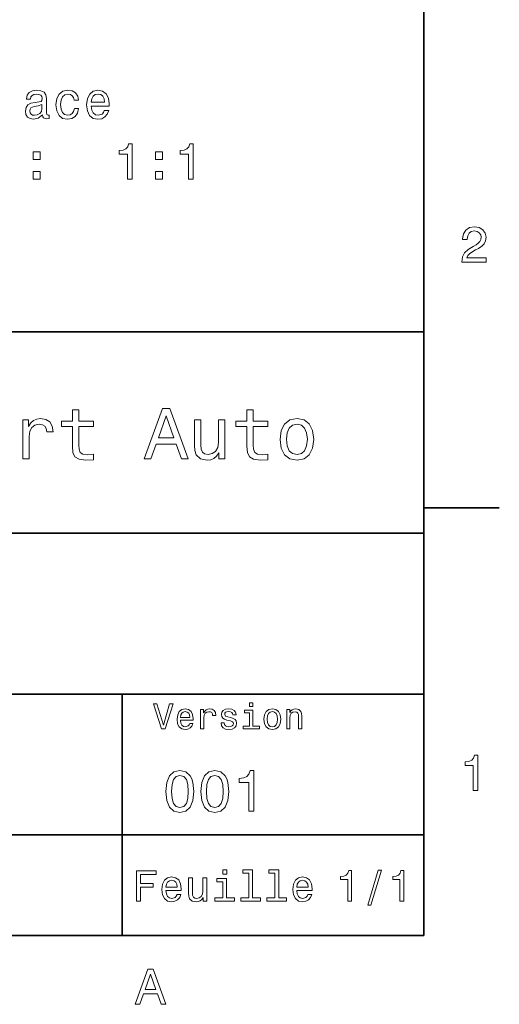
# Model space of a CAD drawing. Extents: x 0 to 296, y 0 to 210.
# Tile 7 of 8: x 247 to 294, y 3 to 101. Entities that reach past the tile are written whole.
import ezdxf

# ---------------------------------------------------------------- set-up
doc = ezdxf.new("R2010")
doc.units = 0

msp = doc.modelspace()

# ---------------------------------------------------------------- linework, layer by layer
at = {"color": 7, "lineweight": 35}
for p, q in [((287, 10), (287, 200)), ((97, 70), (287, 70)), ((287, 70), (287, 10)), ((162, 50), (287, 50)), ((162, 34), (287, 34)), ((257, 10), (257, 34)), ((162, 20), (287, 20)), ((10, 10), (287, 10)), ((97, 10), (287, 10))]:
    msp.add_line(p, q, dxfattribs=at)
at = {"color": 7, "lineweight": 35, "ltscale": 0.1875}
msp.add_line((287, 52.5), (294.5, 52.5), dxfattribs=at)
at = {"color": 7, "lineweight": 13}
for points in [[(249.06424, 91.569275), (249.06424, 91.554146), (249.089462, 91.382675), (249.165115, 91.261635), (249.482834, 91.165817), (249.72995, 91.206161), (249.72995, 91.549103), (249.624039, 91.533974), (249.482834, 91.599533), (249.457611, 91.801262), (249.457611, 93.203278), (249.397095, 93.561348), (249.220581, 93.813507), (248.912949, 93.964806), (248.479233, 94.020279), (248.055603, 93.959763), (247.74292, 93.788292), (247.546234, 93.521004), (247.480667, 93.167976), (247.480667, 93.137718), (247.879089, 93.137718), (247.914383, 93.349533), (248.025345, 93.500832), (248.206894, 93.591606), (248.464096, 93.626907), (248.711212, 93.601692), (248.887726, 93.526047), (248.993637, 93.39492), (249.028946, 93.213364), (249.008774, 93.001549), (248.92807, 92.895645), (248.726349, 92.845207), (248.348114, 92.804863), (247.914383, 92.714088), (247.60675, 92.552704), (247.425201, 92.300545), (247.36972, 91.927345), (247.420151, 91.59449), (247.576492, 91.347374), (247.828659, 91.191032), (248.176636, 91.135559), (248.64566, 91.241463)], [(252.216263, 93.026764), (252.655029, 93.026764), (252.56424, 93.430222), (252.347382, 93.747948), (252.009491, 93.944633), (251.570724, 94.020279), (251.086578, 93.919418), (250.718414, 93.636993), (250.486435, 93.178062), (250.405746, 92.56279), (250.481384, 91.95256), (250.708344, 91.498665), (251.066406, 91.216248), (251.555603, 91.12043), (251.989319, 91.196075), (252.327209, 91.40789), (252.559204, 91.740746), (252.660065, 92.184547), (252.236435, 92.184547), (252.160782, 91.90213), (252.019577, 91.690308), (251.817841, 91.559189), (251.570724, 91.518845), (251.263092, 91.584404), (251.041183, 91.786133), (250.905029, 92.113945), (250.859634, 92.577919), (250.905029, 93.031807), (251.046234, 93.359619), (251.273178, 93.561348), (251.570724, 93.63195), (251.832977, 93.586563), (252.029663, 93.470573), (252.160782, 93.278931)], [(253.915833, 92.44175), (255.69104, 92.44175), (255.696091, 92.648521), (255.615387, 93.228493), (255.393494, 93.662216), (255.040466, 93.924461), (254.571442, 94.020279), (254.112518, 93.919418), (253.759491, 93.636993), (253.532547, 93.178062), (253.451843, 92.572876), (253.527496, 91.95256), (253.75444, 91.498665), (254.102432, 91.216248), (254.55632, 91.12043), (254.949692, 91.185989), (255.272461, 91.35746), (255.509491, 91.629791), (255.64566, 91.992905), (255.206894, 91.992905), (255.116119, 91.791176), (254.984985, 91.639877), (254.611786, 91.518845), (254.324326, 91.574318), (254.107468, 91.750832), (253.966263, 92.038292), (253.915833, 92.42662)], [(253.915833, 92.814949), (253.971298, 93.162933), (254.107468, 93.420135), (254.31424, 93.576477), (254.586578, 93.63195), (254.853867, 93.576477), (255.060638, 93.420135), (255.186722, 93.162933), (255.232117, 92.814949)], [(249.013809, 92.164375), (248.953293, 91.90213), (248.791916, 91.700394), (248.549835, 91.569275), (248.252289, 91.523888), (248.060638, 91.549103), (247.924469, 91.629791), (247.838745, 91.771004), (247.813522, 91.96769), (247.833694, 92.144203), (247.914383, 92.270279), (248.237152, 92.411491), (248.64566, 92.472008), (249.013809, 92.593048)], [(257.516693, 85.169418), (257.975616, 85.169418), (257.975616, 88.694633), (257.63269, 88.694633), (257.541901, 88.387001), (257.360352, 88.180222), (257.082977, 88.059189), (256.699677, 88.018845), (256.699677, 87.660774), (257.516693, 87.660774)], [(263.588745, 85.169418), (264.047668, 85.169418), (264.047668, 88.694633), (263.704742, 88.694633), (263.613953, 88.387001), (263.432404, 88.180222), (263.155029, 88.059189), (262.771729, 88.018845), (262.771729, 87.660774), (263.588745, 87.660774)], [(248.151428, 87.12619), (248.847382, 87.12619), (248.847382, 87.877632), (248.151428, 87.877632)], [(260.295502, 87.12619), (260.991486, 87.12619), (260.991486, 87.877632), (260.295502, 87.877632)], [(248.151428, 85.169418), (248.847382, 85.169418), (248.847382, 85.92086), (248.151428, 85.92086)], [(260.295502, 85.169418), (260.991486, 85.169418), (260.991486, 85.92086), (260.295502, 85.92086)], [(290.76947, 76.916786), (293.175079, 76.916786), (293.175079, 77.350502), (291.273773, 77.350502), (291.3797, 77.587532), (291.561249, 77.784218), (292.121033, 78.142288), (292.418579, 78.293587), (292.751434, 78.510445), (292.988464, 78.762604), (293.124634, 79.060158), (293.175079, 79.398056), (293.089355, 79.821686), (292.852325, 80.154541), (292.489197, 80.366356), (292.020172, 80.442001), (291.536041, 80.35627), (291.167877, 80.119232), (290.930847, 79.740997), (290.850159, 79.241714), (290.850159, 79.171112), (291.309082, 79.171112), (291.309082, 79.211456), (291.354462, 79.554398), (291.490631, 79.806557), (291.707489, 79.967941), (291.994965, 80.023415), (292.287476, 79.972984), (292.504333, 79.846901), (292.645538, 79.650215), (292.695984, 79.403099), (292.660675, 79.171112), (292.56485, 78.974426), (292.403473, 78.802956), (292.181549, 78.651657), (291.884003, 78.490273), (291.389771, 78.177589), (291.041779, 77.844742), (290.835022, 77.441284), (290.76947, 76.931915)], [(252.05043, 60.579971), (252.05043, 58.64193), (252.093658, 58.015129), (252.29538, 57.582851), (252.698853, 57.330688), (253.383286, 57.244236), (254.132568, 57.280258), (254.132568, 57.827808), (253.585022, 57.78458), (253.087891, 57.842216), (252.82132, 58.022331), (252.706055, 58.324928), (252.684448, 58.75), (252.684448, 60.579971), (254.132568, 60.579971), (254.132568, 61.120316), (252.684448, 61.120316), (252.684448, 62.251438), (252.05043, 62.251438), (252.05043, 61.120316), (250.955322, 61.120316), (250.955322, 60.579971)], [(259.175781, 57.381123), (259.838623, 57.381123), (260.364563, 58.850864), (262.360229, 58.850864), (262.886169, 57.381123), (263.563416, 57.381123), (261.733429, 62.388329), (260.998566, 62.388329)], [(260.595093, 59.463257), (261.365997, 61.667866), (262.136902, 59.463257)], [(269.399109, 60.579971), (269.399109, 58.64193), (269.442352, 58.015129), (269.644073, 57.582851), (270.047546, 57.330688), (270.731995, 57.244236), (271.481262, 57.280258), (271.481262, 57.827808), (270.933716, 57.78458), (270.436584, 57.842216), (270.170013, 58.022331), (270.054749, 58.324928), (270.033142, 58.75), (270.033142, 60.579971), (271.481262, 60.579971), (271.481262, 61.120316), (270.033142, 61.120316), (270.033142, 62.251438), (269.399109, 62.251438), (269.399109, 61.120316), (268.304016, 61.120316), (268.304016, 60.579971)], [(247.100861, 57.381123), (247.734863, 57.381123), (247.734863, 59.592937), (247.799713, 60.12608), (247.994232, 60.507923), (248.311249, 60.738472), (248.736313, 60.817722), (249.053314, 60.767288), (249.291077, 60.623199), (249.435165, 60.378242), (249.485596, 60.046829), (250.126801, 60.046829), (250.040344, 60.630402), (249.802597, 61.048271), (249.406342, 61.30043), (248.865997, 61.386887), (248.498566, 61.32925), (248.181549, 61.185158), (247.900574, 60.940201), (247.677246, 60.608788), (247.677246, 61.25), (247.100861, 61.25)], [(267.194519, 61.25), (266.560516, 61.25), (266.560516, 59.016571), (266.488464, 58.497837), (266.279541, 58.123196), (265.955322, 57.892651), (265.530243, 57.820602), (265.19165, 57.878242), (264.975494, 58.051151), (264.853027, 58.346542), (264.824219, 58.764408), (264.824219, 61.25), (264.190186, 61.25), (264.190186, 58.706772), (264.211792, 58.195244), (264.348694, 57.770172), (264.766571, 57.381123), (265.436584, 57.244236), (265.796814, 57.294666), (266.106628, 57.424351), (266.373199, 57.647694), (266.589325, 57.971901), (266.589325, 57.381123), (267.194519, 57.381123)], [(272.698853, 59.311958), (272.814117, 58.432995), (273.145508, 57.78458), (273.671448, 57.381123), (274.377502, 57.244236), (275.076355, 57.381123), (275.602295, 57.777374), (275.933716, 58.425793), (276.056183, 59.311958), (275.933716, 60.190922), (275.602295, 60.846542), (275.076355, 61.242794), (274.377502, 61.386887), (273.671448, 61.242794), (273.145508, 60.839336), (272.814117, 60.190922)], [(273.34726, 59.319164), (273.412109, 59.967579), (273.613831, 60.435879), (273.938019, 60.72406), (274.377502, 60.824928), (274.809784, 60.72406), (275.134003, 60.443081), (275.335724, 59.967579), (275.407776, 59.319164), (275.335724, 58.663544), (275.134003, 58.188038), (274.809784, 57.899853), (274.377502, 57.806194), (273.938019, 57.899853), (273.613831, 58.188038), (273.412109, 58.663544)], [(261.71109, 33.03458), (261.08429, 30.905619), (260.439484, 33.03458), (260.09726, 33.03458), (260.904175, 30.530979), (261.264404, 30.530979), (262.053314, 33.03458)], [(262.784576, 31.40634), (264.052582, 31.40634), (264.056183, 31.554033), (263.998566, 31.9683), (263.840057, 32.278099), (263.587891, 32.465416), (263.252869, 32.533859), (262.925079, 32.461815), (262.672913, 32.260086), (262.510803, 31.932276), (262.453156, 31.5), (262.507202, 31.056915), (262.669312, 30.732708), (262.917877, 30.530979), (263.242065, 30.462536), (263.523041, 30.509365), (263.753601, 30.631844), (263.922913, 30.826368), (264.020172, 31.085733), (263.706787, 31.085733), (263.641937, 30.941643), (263.548279, 30.833572), (263.281708, 30.747118), (263.076355, 30.786743), (262.921478, 30.912823), (262.820618, 31.118155), (262.784576, 31.395533)], [(264.794678, 30.530979), (265.111664, 30.530979), (265.111664, 31.636887), (265.144104, 31.903458), (265.241364, 32.094379), (265.399841, 32.209652), (265.612396, 32.249279), (265.770905, 32.224064), (265.889771, 32.152016), (265.961823, 32.029537), (265.98703, 31.863832), (266.307648, 31.863832), (266.264404, 32.155621), (266.145538, 32.364552), (265.947418, 32.490635), (265.677246, 32.533859), (265.49353, 32.505043), (265.335022, 32.432995), (265.194519, 32.310516), (265.082855, 32.144814), (265.082855, 32.465416), (264.794678, 32.465416)], [(267.791779, 31.658501), (267.485596, 31.730547), (267.258636, 31.8134), (267.182983, 31.982708), (267.20462, 32.101585), (267.280273, 32.188038), (267.40274, 32.242073), (267.579254, 32.263687), (267.748566, 32.242073), (267.881836, 32.177231), (267.968292, 32.079971), (268.004333, 31.950287), (268.314117, 31.950287), (268.314117, 31.957493), (268.260101, 32.191643), (268.112396, 32.375359), (267.881836, 32.490635), (267.579254, 32.533859), (267.273041, 32.490635), (267.049713, 32.371758), (266.90921, 32.195244), (266.865997, 31.971901), (266.898407, 31.755764), (266.999268, 31.604465), (267.164978, 31.496397), (267.406342, 31.420748), (267.759369, 31.334293), (267.975494, 31.244236), (268.033142, 31.17219), (268.054749, 31.064121), (268.022339, 30.930836), (267.935883, 30.829971), (267.79538, 30.765129), (267.608063, 30.743515), (267.409943, 30.765129), (267.265839, 30.840778), (267.168579, 30.963255), (267.128967, 31.132565), (266.822754, 31.132565), (266.873199, 30.844379), (267.020905, 30.635447), (267.255035, 30.509365), (267.579254, 30.462536), (267.917877, 30.509365), (268.166412, 30.635447), (268.317719, 30.837175), (268.371765, 31.100143), (268.332123, 31.327089), (268.220459, 31.481987), (268.036743, 31.582851)], [(269.981995, 30.79755), (269.981995, 32.400574), (269.167877, 32.400574), (269.167877, 32.130402), (269.664978, 32.130402), (269.664978, 30.79755), (269.016571, 30.79755), (269.016571, 30.530979), (270.637604, 30.530979), (270.637604, 30.79755)], [(269.992798, 33.117435), (269.657776, 33.117435), (269.657776, 32.757202), (269.992798, 32.757202)], [(271.087891, 31.496397), (271.145538, 31.056915), (271.311249, 30.732708), (271.574219, 30.530979), (271.927246, 30.462536), (272.276672, 30.530979), (272.539612, 30.729107), (272.705322, 31.053314), (272.766571, 31.496397), (272.705322, 31.935879), (272.539612, 32.263687), (272.276672, 32.461815), (271.927246, 32.533859), (271.574219, 32.461815), (271.311249, 32.260086), (271.145538, 31.935879)], [(273.350159, 30.530979), (273.667145, 30.530979), (273.667145, 31.647694), (273.699554, 31.903458), (273.804047, 32.090778), (273.966125, 32.206051), (274.182281, 32.249279), (274.355194, 32.213257), (274.463257, 32.115993), (274.517303, 31.95389), (274.535309, 31.737751), (274.535309, 30.530979), (274.852295, 30.530979), (274.852295, 31.802593), (274.837891, 32.058357), (274.773041, 32.270893), (274.560516, 32.465416), (274.229095, 32.533859), (274.04538, 32.508644), (273.890503, 32.440201), (273.757202, 32.324928), (273.65274, 32.170029), (273.65274, 32.465416), (273.350159, 32.465416)], [(262.784576, 31.672911), (262.824219, 31.921469), (262.921478, 32.105186), (263.069153, 32.216858), (263.263702, 32.256485), (263.45462, 32.216858), (263.602295, 32.105186), (263.692352, 31.921469), (263.724792, 31.672911)], [(271.412109, 31.5), (271.444519, 31.824207), (271.54538, 32.058357), (271.707489, 32.20245), (271.927246, 32.25288), (272.143372, 32.20245), (272.305481, 32.061958), (272.406342, 31.824207), (272.442352, 31.5), (272.406342, 31.17219), (272.305481, 30.934437), (272.143372, 30.790344), (271.927246, 30.743515), (271.707489, 30.790344), (271.54538, 30.934437), (271.444519, 31.17219)], [(291.909241, 24.416786), (292.368164, 24.416786), (292.368164, 27.942001), (292.025208, 27.942001), (291.934448, 27.634365), (291.752899, 27.427593), (291.475525, 27.306557), (291.092224, 27.266211), (291.092224, 26.90814), (291.909241, 26.90814)], [(261.345825, 24.314121), (261.432281, 23.409224), (261.703156, 22.763689), (262.135437, 22.371759), (262.734863, 22.244957), (263.328522, 22.371759), (263.760803, 22.763689), (264.02594, 23.409224), (264.118164, 24.314121), (264.02594, 25.213257), (263.916412, 25.570606), (263.760803, 25.864553), (263.328522, 26.256485), (262.734863, 26.38905), (262.135437, 26.256485), (261.703156, 25.858791), (261.432281, 25.213257)], [(261.899139, 24.314121), (261.945251, 25.011528), (262.089325, 25.51297), (262.348694, 25.806917), (262.734863, 25.910664), (263.115265, 25.806917), (263.374634, 25.51297), (263.518738, 25.011528), (263.56485, 24.314121), (263.518738, 23.610952), (263.374634, 23.10951), (263.115265, 22.815563), (262.734863, 22.717581), (262.348694, 22.815563), (262.089325, 23.10951), (261.945251, 23.610952)], [(264.815552, 24.314121), (264.902008, 23.409224), (265.172913, 22.763689), (265.605194, 22.371759), (266.20462, 22.244957), (266.798279, 22.371759), (267.23056, 22.763689), (267.495667, 23.409224), (267.587891, 24.314121), (267.495667, 25.213257), (267.386169, 25.570606), (267.23056, 25.864553), (266.798279, 26.256485), (266.20462, 26.38905), (265.605194, 26.256485), (265.172913, 25.858791), (264.902008, 25.213257)], [(265.368866, 24.314121), (265.414978, 25.011528), (265.559082, 25.51297), (265.818451, 25.806917), (266.20462, 25.910664), (266.585022, 25.806917), (266.844391, 25.51297), (266.988464, 25.011528), (267.034576, 24.314121), (266.988464, 23.610952), (266.844391, 23.10951), (266.585022, 22.815563), (266.20462, 22.717581), (265.818451, 22.815563), (265.559082, 23.10951), (265.414978, 23.610952)], [(269.570618, 22.360231), (270.095093, 22.360231), (270.095093, 26.38905), (269.703156, 26.38905), (269.599426, 26.037464), (269.391937, 25.801153), (269.074921, 25.662825), (268.636902, 25.616714), (268.636902, 25.207493), (269.570618, 25.207493)], [(258.414978, 13.428675), (258.817017, 13.428675), (258.817017, 14.807637), (260.079254, 14.807637), (260.079254, 15.166427), (258.817017, 15.166427), (258.817017, 16.065563), (260.368866, 16.065563), (260.368866, 16.428675), (258.414978, 16.428675)], [(261.341492, 14.479107), (262.863098, 14.479107), (262.867432, 14.656341), (262.798279, 15.153459), (262.608063, 15.525217), (262.305481, 15.75), (261.903473, 15.832133), (261.510101, 15.745678), (261.207489, 15.503603), (261.01297, 15.110231), (260.943817, 14.591499), (261.008636, 14.059798), (261.203156, 13.67075), (261.501434, 13.428675), (261.890503, 13.346542), (262.227661, 13.402739), (262.504333, 13.549712), (262.707489, 13.783141), (262.824219, 14.09438), (262.44812, 14.09438), (262.370331, 13.92147), (262.257935, 13.791787), (261.938049, 13.688041), (261.69165, 13.735591), (261.505768, 13.886888), (261.384735, 14.133286), (261.341492, 14.466139)], [(265.400574, 15.75), (265.020172, 15.75), (265.020172, 14.409943), (264.976959, 14.098703), (264.851593, 13.873919), (264.657074, 13.735591), (264.402008, 13.692364), (264.198853, 13.726946), (264.069153, 13.830692), (263.995667, 14.007925), (263.978394, 14.258646), (263.978394, 15.75), (263.597992, 15.75), (263.597992, 14.224064), (263.610962, 13.917148), (263.693085, 13.662104), (263.943817, 13.428675), (264.345825, 13.346542), (264.561951, 13.376801), (264.747833, 13.454611), (264.907776, 13.588617), (265.037476, 13.783141), (265.037476, 13.428675), (265.400574, 13.428675)], [(267.376068, 13.748559), (267.376068, 15.672191), (266.399139, 15.672191), (266.399139, 15.347983), (266.995667, 15.347983), (266.995667, 13.748559), (266.21759, 13.748559), (266.21759, 13.428675), (268.162811, 13.428675), (268.162811, 13.748559)], [(267.389038, 16.532421), (266.98703, 16.532421), (266.98703, 16.100145), (267.389038, 16.100145)], [(269.572052, 16.212536), (269.572052, 13.748559), (268.789612, 13.748559), (268.789612, 13.428675), (270.73056, 13.428675), (270.73056, 13.748559), (269.952454, 13.748559), (269.952454, 16.532421), (268.975494, 16.532421), (268.975494, 16.212536)], [(272.174347, 16.212536), (272.174347, 13.748559), (271.391937, 13.748559), (271.391937, 13.428675), (273.332855, 13.428675), (273.332855, 13.748559), (272.554749, 13.748559), (272.554749, 16.532421), (271.57782, 16.532421), (271.57782, 16.212536)], [(274.353027, 14.479107), (275.874634, 14.479107), (275.878967, 14.656341), (275.809814, 15.153459), (275.619598, 15.525217), (275.317017, 15.75), (274.914978, 15.832133), (274.521606, 15.745678), (274.219025, 15.503603), (274.024506, 15.110231), (273.955322, 14.591499), (274.020172, 14.059798), (274.214691, 13.67075), (274.51297, 13.428675), (274.902008, 13.346542), (275.239197, 13.402739), (275.515839, 13.549712), (275.719025, 13.783141), (275.835724, 14.09438), (275.459656, 14.09438), (275.381836, 13.92147), (275.26944, 13.791787), (274.949554, 13.688041), (274.703186, 13.735591), (274.517303, 13.886888), (274.39624, 14.133286), (274.353027, 14.466139)], [(279.416443, 13.428675), (279.809814, 13.428675), (279.809814, 16.450289), (279.515839, 16.450289), (279.438049, 16.1866), (279.28241, 16.009367), (279.044678, 15.905621), (278.716125, 15.871038), (278.716125, 15.564121), (279.416443, 15.564121)], [(281.42218, 13.026657), (281.720459, 13.026657), (282.766571, 16.510807), (282.463989, 16.510807)], [(284.621033, 13.428675), (285.014404, 13.428675), (285.014404, 16.450289), (284.720459, 16.450289), (284.642639, 16.1866), (284.48703, 16.009367), (284.249268, 15.905621), (283.920746, 15.871038), (283.920746, 15.564121), (284.621033, 15.564121)], [(261.341492, 14.798992), (261.389038, 15.097262), (261.505768, 15.317724), (261.682983, 15.45173), (261.916412, 15.49928), (262.145538, 15.45173), (262.322754, 15.317724), (262.430847, 15.097262), (262.469727, 14.798992)], [(274.353027, 14.798992), (274.400574, 15.097262), (274.517303, 15.317724), (274.694519, 15.45173), (274.927948, 15.49928), (275.157074, 15.45173), (275.33429, 15.317724), (275.442352, 15.097262), (275.481262, 14.798992)], [(258.266846, 3.166787), (258.730835, 3.166787), (259.098999, 4.195605), (260.495972, 4.195605), (260.864105, 3.166787), (261.338165, 3.166787), (260.05719, 6.67183), (259.542786, 6.67183)], [(259.260376, 4.624279), (259.799988, 6.167507), (260.33963, 4.624279)]]:
    msp.add_lwpolyline(points, close=True, dxfattribs=at)

doc.saveas('drawing.dxf')
